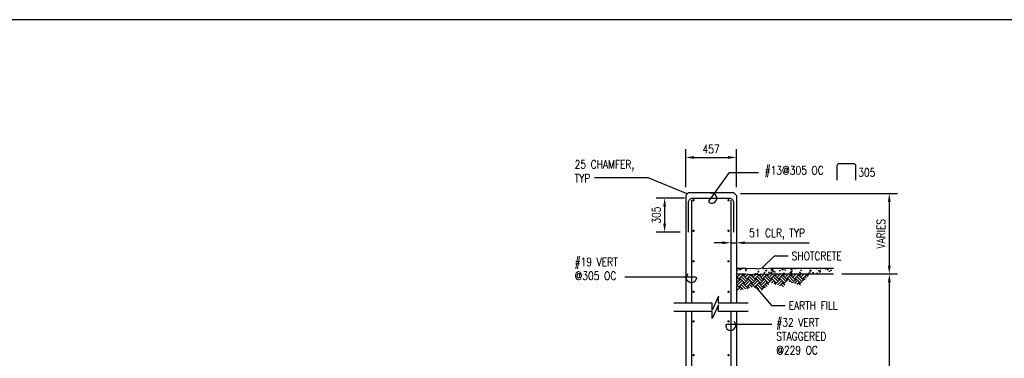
# Model space of a CAD drawing. Header units: millimetres. Extents: x -2877 to 35557, y -17134 to 14937.
# Tile 5 of 6: x 16340 to 25225, y 5409 to 8468. Entities that reach past the tile are written whole.
import ezdxf

# ---------------------------------------------------------------- set-up
doc = ezdxf.new("R2010")
doc.units = ezdxf.units.MM
for name, color, linetype in [('S-ANNO-DIMS', 2, 'Continuous'), ('S-ANNO-PATT', 1, 'Continuous'), ('S-ANNO-TEXT', 3, 'Continuous'), ('S-DETL-GRND', 4, 'Continuous'), ('S-SECT-CONC', 4, 'Continuous'), ('S-SECT-PATT', 1, 'Continuous'), ('S-SECT-RBAR', 5, 'Continuous')]:
    doc.layers.add(name, color=color, linetype=linetype)
doc.styles.add('BASE16', font='romans.shx', dxfattribs={"width": 0.8})
doc.styles.add('ROMANS', font='ROMANS.shx', dxfattribs={"width": 0.8})
doc.styles.add('Text', font='romans.shx', dxfattribs={"width": 0.8, "height": 3})
doc.dimstyles.new('NFL_1', dxfattribs={"dimscale": 0, "dimtxt": 3, "dimasz": 3.3, "dimexe": 3, "dimexo": 3, "dimgap": 1.5, "dimtad": 1, "dimdec": 0, "dimzin": 3, "dimdsep": 46, "dimtxsty": 'Text', "dimblk2": 'ARCHTICK', "dimcen": 3, "dimdle": 3, "dimclrd": 1, "dimclre": 1, "dimclrt": 2, "dimadec": 0, "dimazin": 0, "dimtfac": 0.75, "dimtdec": 0, "dimtmove": 2, "dimatfit": 3, "dimfxl": 0.125, "dimtfillclr": 1, "dimfrac": 2, "dimtolj": 1, "dimtzin": 0, "dimarcsym": 1})
doc.dimstyles.get("Standard").update_dxf_attribs({"dimtxt": 0.125, "dimasz": 0.125, "dimexe": 0.18, "dimexo": 0.0625, "dimgap": 0.125, "dimtad": 0, "dimtih": 1, "dimtoh": 1, "dimdec": 4, "dimzin": 0, "dimdsep": 46, "dimtxsty": 'Text', "dimcen": 0.125, "dimclrt": 2, "dimadec": 0, "dimazin": 0, "dimtfac": 1, "dimtdec": 4, "dimtofl": 0, "dimtmove": 0, "dimatfit": 3, "dimfxl": 0.18, "dimtolj": 1, "dimtzin": 0, "dimarcsym": 0})

# ---------------------------------------------------------------- blocks, each defined once
blk = doc.blocks.new('*D66')
at = {"layer": 'Defpoints', "color": 0, "transparency": 16777216}
for p in [(23682.3, 6171.3), (23756.9, 825.9), (24187.2, 825.9)]:
    blk.add_point(p, dxfattribs=at)
at = {"layer": 'S-ANNO-DIMS', "color": 1, "lineweight": -2, "transparency": 16777216}
for p, q in [((23757.3, 6171.3), (24262.2, 6171.3)), ((24187.2, 6096.3), (24187.2, 900.9)), ((23831.9, 825.9), (24262.2, 825.9))]:
    blk.add_line(p, q, dxfattribs=at)
at = {"layer": 'S-ANNO-DIMS', "color": 1, "transparency": 16777216}
for points in [[(24174.7, 6096.3), (24199.7, 6096.3), (24187.2, 6171.3)], [(24174.7, 900.9), (24199.7, 900.9), (24187.2, 825.9)]]:
    blk.add_solid(points, dxfattribs=at)
at = {"layer": 'S-ANNO-DIMS', "color": 2, "transparency": 16777216, "insert": (24112.2, 3498.6), "char_height": 75, "attachment_point": 5, "rotation": 90, "style": 'Text'}
blk.add_mtext('\\A1;VARIES', dxfattribs=at)
blk = doc.blocks.new('_ArchTick')
at = {"color": 0, "linetype": 'ByBlock', "const_width": 0.15}
blk.add_lwpolyline([(-0.5, -0.5), (0.5, 0.5)], dxfattribs=at)
blk = doc.blocks.new('*D65')
at = {"layer": 'Defpoints', "color": 0, "transparency": 16777216}
for p in [(22770.1, 6896.6), (23682.3, 6171.3), (24186.8, 6171.3)]:
    blk.add_point(p, dxfattribs=at)
at = {"layer": 'S-ANNO-DIMS', "color": 1, "lineweight": -2, "transparency": 16777216}
for p, q in [((22845.1, 6896.6), (24261.8, 6896.6)), ((24186.8, 6821.6), (24186.8, 6246.3)), ((23757.3, 6171.3), (24261.8, 6171.3))]:
    blk.add_line(p, q, dxfattribs=at)
at = {"layer": 'S-ANNO-DIMS', "color": 1, "transparency": 16777216}
for points in [[(24174.3, 6821.6), (24199.3, 6821.6), (24186.8, 6896.6)], [(24174.3, 6246.3), (24199.3, 6246.3), (24186.8, 6171.3)]]:
    blk.add_solid(points, dxfattribs=at)
at = {"layer": 'S-ANNO-DIMS', "color": 2, "transparency": 16777216, "insert": (24111.8, 6534), "char_height": 75, "attachment_point": 5, "rotation": 90, "style": 'Text'}
blk.add_mtext('\\A1;VARIES', dxfattribs=at)
blk = doc.blocks.new('*D116')
at = {"layer": 'Defpoints', "color": 0, "transparency": 16777216}
for p in [(22806.9, 7223.3), (22349.9, 6881), (22806.9, 6881)]:
    blk.add_point(p, dxfattribs=at)
at = {"layer": 'S-ANNO-DIMS', "color": 1, "lineweight": -2, "transparency": 16777216}
for p, q in [((22349.9, 6956), (22349.9, 7298.3)), ((22806.9, 6956), (22806.9, 7298.3)), ((22424.9, 7223.3), (22731.9, 7223.3))]:
    blk.add_line(p, q, dxfattribs=at)
at = {"layer": 'S-ANNO-DIMS', "color": 1, "transparency": 16777216}
for points in [[(22424.9, 7235.8), (22424.9, 7210.8), (22349.9, 7223.3)], [(22731.9, 7235.8), (22731.9, 7210.8), (22806.9, 7223.3)]]:
    blk.add_solid(points, dxfattribs=at)
at = {"layer": 'S-ANNO-DIMS', "color": 2, "transparency": 16777216, "insert": (22578.4, 7298.3), "char_height": 75, "attachment_point": 5, "style": 'Text'}
blk.add_mtext('\\A1;457', dxfattribs=at)
blk = doc.blocks.new('*D114')
at = {"layer": 'Defpoints', "color": 0, "transparency": 16777216}
for p in [(22412.9, 6855), (22159.7, 6550), (22374.9, 6550)]:
    blk.add_point(p, dxfattribs=at)
at = {"layer": 'S-ANNO-DIMS', "color": 1, "lineweight": -2, "transparency": 16777216}
for p, q in [((22337.9, 6855), (22084.7, 6855)), ((22159.7, 6780), (22159.7, 6625)), ((22299.9, 6550), (22084.7, 6550))]:
    blk.add_line(p, q, dxfattribs=at)
at = {"layer": 'S-ANNO-DIMS', "color": 1, "transparency": 16777216}
for points in [[(22147.2, 6780), (22172.2, 6780), (22159.7, 6855)], [(22147.2, 6625), (22172.2, 6625), (22159.7, 6550)]]:
    blk.add_solid(points, dxfattribs=at)
at = {"layer": 'S-ANNO-DIMS', "color": 2, "transparency": 16777216, "insert": (22084.7, 6702.5), "char_height": 75, "attachment_point": 5, "rotation": 90, "style": 'Text'}
blk.add_mtext('\\A1;305', dxfattribs=at)

msp = doc.modelspace()

# ---------------------------------------------------------------- hatches: boundary and pattern name
at = {"layer": 'S-ANNO-PATT'}
h = msp.add_hatch(dxfattribs=at)
h.set_pattern_fill('AR-CONC', color=256, scale=16, style=0)
h.set_pattern_definition([(50, (7114.05, -14797.73), (114.76163, -10.04034), [12, -132]), (355, (7114.05, -14797.73), (-22.2002, 120.35074), [9.6, -105.6]), (100.4514, (7123.61, -14798.56), (92.5615, 110.31033), [10.19843, -112.18274]), (46.1842, (7114.05, -14765.73), (170.7586, -26.48304), [18, -198]), (96.6356, (7128.28, -14767.93), (149.546, 155.8589), [15.2976, -168.2741]), (351.1842, (7114.05, -14765.73), (149.5459, 155.859), [14.4, -158.4]), (21, (7130.05, -14773.73), (95.50513, -64.41902), [12, -132]), (326, (7130.05, -14773.73), (38.93045, 116.024), [9.6, -105.6]), (71.4514, (7138.01, -14779.1), (134.4356, 51.6049), [10.19843, -112.18274]), (37.5, (7114.05, -14797.726), (1.94558, 53.263017), [0, -104.32, 0, -107.2, 0, -106]), (7.5, (7114.05, -14797.726), (42.09113, 63.10587), [0, -61.12, 0, -101.92, 0, -40.4]), (327.5, (7078.37, -14797.726), (85.41159, -3.60878), [0, -40, 0, -124.8, 0, -165.6]), (317.5, (7062.37, -14797.726), (93.30979, 16.0168), [0, -52, 0, -82.88, 0, -117.6])])
h.paths.add_polyline_path([(23682.254, 6222.30363), (23139.23015, 6222.30363), (23112.1314, 6226.60948), (23080.98927, 6220.7844), (23040.45043, 6225.28567), (23002.02494, 6217.90114), (22970.35021, 6222.02983), (22934.61902, 6219.05424), (22891.79593, 6224.95689), (22847.88308, 6222.30363), (22806.8782, 6222.30363), (22806.8782, 6171.30363), (22849.42241, 6171.30363), (22889.83286, 6173.74527), (22933.23665, 6167.76258), (22969.15705, 6170.75392), (23003.58082, 6166.26691), (23042.49457, 6173.74527), (23082.90508, 6169.25825), (23112.83874, 6174.85729), (23135.20359, 6171.30363), (23682.254, 6171.30363)])
at = {"layer": 'S-SECT-PATT'}
h = msp.add_hatch(dxfattribs=at)
h.set_pattern_fill('EARTH', color=256, scale=203, angle=45, style=0)
h.set_pattern_definition([(45, (7114.05, -16189.88), (7e-15, 71.77134), [50.75, -50.75]), (45, (7100.594, -16176.42), (7e-15, 71.77134), [50.75, -50.75]), (45, (7087.137, -16162.965), (7e-15, 71.77134), [50.75, -50.75]), (135, (7087.137, -16153.993), (-71.77134, 1e-14), [50.75, -50.75]), (135, (7100.594, -16140.536), (-71.77134, 1e-14), [50.75, -50.75]), (135, (7114.05, -16127.08), (-71.77134, 1e-14), [50.75, -50.75])])
h.paths.add_polyline_path([(23468.68618, 6171.30363), (23135.20359, 6171.30363), (23112.83874, 6174.85729), (23082.90508, 6169.25825), (23042.49457, 6173.74527), (23003.58082, 6166.26691), (22969.15705, 6170.75392), (22933.23665, 6167.76258), (22889.83286, 6173.74527), (22849.42241, 6171.30363), (22806.8782, 6171.30363), (22806.8782, 6017.79024), (22959.18817, 6053.35486), (23046.53063, 6021.02342), (23119.29665, 6093.78944), (23229.30292, 6053.35486), (23279.43074, 6103.48268), (23384.57849, 6067.90397)])

# ---------------------------------------------------------------- linework, layer by layer
at = {"layer": 'Defpoints'}
msp.add_lwpolyline([(-2877.47025, -17134.05544), (35557.21961, -17134.05544), (35557.21961, 8467.50165), (-2877.47025, 8467.50165)], close=True, dxfattribs=at)
at = {"layer": 'S-ANNO-DIMS'}
for p, q in [((22743.28315, 7088.72589), (23006.5159, 7088.72589)), ((22680.8783, 6452.95803), (22605.8783, 6452.95803)), ((22755.8783, 6452.95803), (22806.8782, 6452.95803)), ((22881.8782, 6452.95803), (23462.74219, 6452.95803))]:
    msp.add_line(p, q, dxfattribs=at)
for points in [[(22743.28315, 7088.72589), (22558.93756, 6830.35451, 0.4380101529), (22561.92027, 6816.07745, 1.4988054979), (22574.02678, 6898.92128)], [(21800.88486, 6144.08906), (22436.17786, 6144.08906, -0.4380101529), (22446.06756, 6133.36877, -1.4988054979), (22371.59784, 6171.63008)], [(23127.76271, 5713.7879), (22720.57854, 5713.7879, 0.4380101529), (22710.68885, 5703.0676, 1.4988054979), (22785.15856, 5741.32891)]]:
    msp.add_lwpolyline(points, format="xyb", dxfattribs=at)
for points in [[(22680.8783, 6465.45803), (22680.8783, 6440.45803), (22755.8783, 6452.95803)], [(22881.8782, 6465.45803), (22881.8782, 6440.45803), (22806.8782, 6452.95803)]]:
    msp.add_solid(points, dxfattribs=at)
at = {"layer": 'S-ANNO-TEXT'}
msp.add_lwpolyline([(23716.94201, 7017.25274), (23716.94201, 7150.75274, -0.4142135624), (23735.94201, 7169.75274), (23863.44201, 7169.75274, -0.4142135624), (23882.44201, 7150.75274), (23882.44201, 7017.25274)], format="xyb", dxfattribs=at)
at = {"layer": 'S-DETL-GRND'}
for points in [[(22806.8782, 6222.30363), (22847.88308, 6222.30363), (22891.79593, 6224.95689), (22934.61902, 6219.05424), (22970.35021, 6222.02983), (23002.02494, 6217.90114), (23040.45043, 6225.28567), (23080.98927, 6220.7844), (23112.1314, 6226.60948), (23139.23015, 6222.30363), (23682.254, 6222.30363)], [(22806.8782, 6171.30363), (22849.42241, 6171.30363), (22889.83286, 6173.74527), (22933.23665, 6167.76258), (22969.15705, 6170.75392), (23003.58082, 6166.26691), (23042.49457, 6173.74527), (23082.90508, 6169.25825), (23112.83874, 6174.85729), (23135.20359, 6171.30363), (23682.254, 6171.30363)]]:
    msp.add_lwpolyline(points, dxfattribs=at)
at = {"layer": 'S-SECT-CONC'}
for p, q in [((22349.8782, 6880.9824), (22374.8782, 6905.9824)), ((22349.8782, 6880.9824), (22349.8782, 5908.46576)), ((22374.8782, 6905.9824), (22781.8782, 6905.9824)), ((22781.8782, 6905.9824), (22806.8782, 6880.9824)), ((22806.8782, 6880.9824), (22806.8782, 5908.46576)), ((22349.8782, 5832.71238), (22349.8782, 1282.89461)), ((22806.8782, 5832.71238), (22806.8782, 825.89461))]:
    msp.add_line(p, q, dxfattribs=at)
for points in [[(22914.35332, 5908.46576), (22644.59254, 5908.46576), (22644.59254, 5969.26595), (22588.16386, 5844.03032), (22588.16386, 5908.46576), (22242.40308, 5908.46576)], [(22914.35332, 5832.71238), (22644.59254, 5832.71238), (22644.59254, 5893.51257), (22588.16386, 5768.27694), (22588.16386, 5832.71238), (22242.40308, 5832.71238)]]:
    msp.add_lwpolyline(points, dxfattribs=at)
at = {"layer": 'S-SECT-RBAR'}
for p, q in [((22400.8781, 6836.3952), (22400.8781, 5908.46576)), ((22755.8783, 6836.3952), (22755.8783, 5908.46576)), ((22400.8781, 5832.71238), (22400.8781, 850.56506)), ((22755.8783, 5832.71238), (22755.8783, 850.56506))]:
    msp.add_line(p, q, dxfattribs=at)
msp.add_lwpolyline([(22374.8782, 6549.9824), (22374.8782, 6816.9824, -0.4142135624), (22412.8782, 6854.9824), (22743.8782, 6854.9824, -0.4142135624), (22781.8782, 6816.9824), (22781.8782, 6549.9824)], format="xyb", dxfattribs=at)
at = {"layer": 'S-SECT-RBAR', "const_width": 10.58305}
for points in [[(22415.30135, 6836.91369, -1), (22425.8844, 6836.91369, -1)], [(22741.45505, 6836.91369, 1), (22730.872, 6836.91369, 1)], [(22415.30135, 6561.22758, 1), (22425.8844, 6561.22758, 1)], [(22741.45505, 6561.22758, -1), (22730.872, 6561.22758, -1)], [(22415.30135, 6285.54147, 1), (22425.8844, 6285.54147, 1)], [(22741.45505, 6285.54147, -1), (22730.872, 6285.54147, -1)], [(22415.30135, 6009.85536, 1), (22425.8844, 6009.85536, 1)], [(22741.45505, 6009.85536, -1), (22730.872, 6009.85536, -1)], [(22415.30135, 5743.04243, -1), (22425.8844, 5743.04243, -1)], [(22741.45505, 5743.04243, 1), (22730.872, 5743.04243, 1)], [(22415.30135, 5438.04304, -1), (22425.8844, 5438.04304, -1)], [(22741.45505, 5438.04304, 1), (22730.872, 5438.04304, 1)]]:
    msp.add_lwpolyline(points, format="xyb", close=True, dxfattribs=at)

# ---------------------------------------------------------------- texts
at = {"layer": 'S-ANNO-DIMS', "color": 3, "char_height": 75, "attachment_point": 5, "style": 'ROMANS'}
for s, insert in [('\\A1;305', (23983.83167, 7087.98517)), ('\\A1;51 CLR, TYP', (23174.02121, 6529.95803))]:
    msp.add_mtext(s, dxfattribs=dict(at, insert=insert))
at = {"layer": 'S-ANNO-TEXT', "char_height": 75, "attachment_point": 1, "style": 'BASE16'}
for s, insert, width in [('25 CHAMFER, TYP', (21347.99784, 7198.26294), 631.4877017), ('#13@305 OC', (23062.92878, 7144.54586), 638.0945753), ('#19 VERT @305 OC', (21347.99784, 6317.1057), 551.7241723), ('SHOTCRETE', (23305.59558, 6370.88859), 741.1534631), ('EARTH FILL', (23278.70469, 5923.79093), 741.1534631), ('#32 VERT STAGGERED @229 OC', (23166.78239, 5770.43531), 547.7054847)]:
    msp.add_mtext(s, dxfattribs=dict(at, insert=insert, width=width))

# ---------------------------------------------------------------- dimensions: what is measured, and where the dimension line sits
at = {"layer": 'S-ANNO-DIMS'}
dim = msp.add_linear_dim(base=(22806.8782, 7223.27087), p1=(22349.8782, 6880.9824), p2=(22806.8782, 6880.9824), dimstyle='NFL_1', override={"dimasz": 3}, dxfattribs=at)
dim.commit()
dim.dimension.update_dxf_attribs({"geometry": '*D116', "text_midpoint": (22578.3782, 7298.27087)})
dim = msp.add_linear_dim(base=(22159.69068, 6549.9824), p1=(22412.8782, 6854.9824), p2=(22374.8782, 6549.9824), angle=90, dimstyle='NFL_1', override={"dimasz": 3}, dxfattribs=at)
dim.commit()
dim.dimension.update_dxf_attribs({"geometry": '*D114', "text_midpoint": (22084.69068, 6702.4824)})
for base, p1, p2, picture, middle in [((24186.84871, 6171.30363), (22770.12052, 6896.63589), (23682.254, 6171.30363), '*D65', (24111.84871, 6533.96976)), ((24187.16649, 825.89461), (23682.254, 6171.30363), (23756.8782, 825.89461), '*D66', (24112.16649, 3498.59912))]:
    dim = msp.add_linear_dim(base=base, p1=p1, p2=p2, angle=90, text='VARIES', dimstyle='NFL_1', override={"dimasz": 3}, dxfattribs=at)
    dim.commit()
    dim.dimension.update_dxf_attribs({"geometry": picture, "text_midpoint": middle})

# ---------------------------------------------------------------- leaders
for points in [[(22362.3782, 6893.4824), (22010.76914, 7038.00773), (21528.14723, 7038.00773)], [(23040.45043, 6225.28567), (23151.89534, 6334.74434), (23274.72276, 6334.74434)], [(22986.09644, 6047.53604), (23125.00444, 5887.64669), (23247.83186, 5887.64669)]]:
    msp.add_leader(points, dimstyle='Standard', override={"dimscale": 25, "dimgap": 1.58, "dimtad": 0, "dimtix": 1}, dxfattribs=at)

doc.saveas('drawing.dxf')
